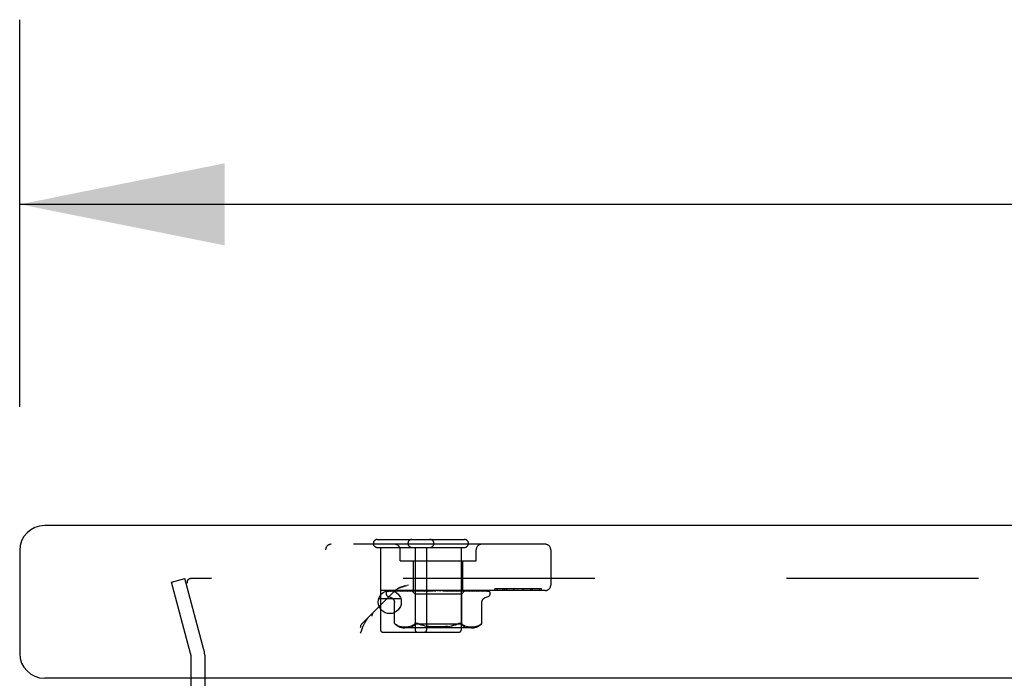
# Model space of a CAD drawing. Header units: inches. Extents: x 0 to 188, y 0 to 122.
# Tile 16 of 102: x 42.61 to 47.94, y 20.15 to 23.71. Entities that reach past the tile are written whole.
import ezdxf

# ---------------------------------------------------------------- set-up
doc = ezdxf.new("R2010")
doc.units = ezdxf.units.IN
doc.header["$LTSCALE"] = 10.363855
doc.header["$MEASUREMENT"] = 0
doc.linetypes.add('HIDDEN', pattern=[0.2, 0.1, -0.1])
doc.layers.get('0').update_dxf_attribs({"linetype": 'CONTINUOUS'})
for name, color, linetype in [('DEFAULT_2', 8, 'HIDDEN'), ('DIMENSIONS', 7, 'CONTINUOUS'), ('DOOR_ASSEMBLY', 7, 'CONTINUOUS')]:
    doc.layers.add(name, color=color, linetype=linetype)
doc.styles.get("Standard").update_dxf_attribs({"font": 'arial.ttf'})
doc.dimstyles.new('DIMSTYLE_1', dxfattribs={"dimtxt": 0.831325, "dimasz": 1.108434, "dimexe": 0.09, "dimexo": 0.07, "dimgap": 0.0375, "dimtad": 0, "dimtih": 1, "dimtoh": 1, "dimzin": 4, "dimdsep": 46, "dimtxsty": 'Standard', "dimblk": '_FILLED', "dimblk1": '_FILLED', "dimblk2": '_FILLED', "dimcen": 0.09, "dimazin": 1, "dimtfac": 1, "dimtdec": 3, "dimtofl": 0, "dimtmove": 0, "dimatfit": 3, "dimldrblk": '_FILLED', "dimfxl": 0, "dimtolj": 1, "dimtzin": 4, "dimarcsym": 0})

# ---------------------------------------------------------------- blocks, each defined once
blk = doc.blocks.new('_FILLED')
at = {"color": 0, "linetype": 'ByBlock'}
blk.add_solid([(0, 0), (-1, 0.2), (-1, -0.2)], dxfattribs=at)
blk = doc.blocks.new('*D13')
at = {"layer": 'DIMENSIONS', "color": 2, "linetype": 'Continuous'}
for p, q in [((42.6149, 21.6129), (42.6149, 23.7054)), ((77.7399, 21.6129), (77.7399, 23.7054)), ((42.6149, 22.7078), (56.4086, 22.7078)), ((77.7399, 22.7078), (63.9461, 22.7078))]:
    blk.add_line(p, q, dxfattribs=at)
at = {"layer": 'DIMENSIONS', "color": 2, "linetype": 'Continuous', "xscale": 1.1084337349, "yscale": 1.1084337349, "zscale": 1.1084337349, "rotation": 180}
blk.add_blockref('_FILLED', (42.6149, 22.7078), dxfattribs=at)
at = {"layer": 'DIMENSIONS', "color": 2, "linetype": 'Continuous', "xscale": 1.1084337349, "yscale": 1.1084337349, "zscale": 1.1084337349}
blk.add_blockref('_FILLED', (77.7399, 22.7078), dxfattribs=at)
at = {"layer": 'DIMENSIONS', "color": 2, "linetype": 'Continuous', "insert": (60.1774, 23.1234), "char_height": 0.83133, "width": 6.70623, "attachment_point": 2, "line_spacing_factor": 0.9}
blk.add_mtext('35.13 DOOR', dxfattribs=at)

msp = doc.modelspace()

# ---------------------------------------------------------------- linework, layer by layer
at = {"layer": 'DEFAULT_2', "color": 8, "linetype": 'HIDDEN'}
for p, q in [((43.4355, 20.6661), (43.508, 20.6855)), ((43.5385, 20.2818), (43.4355, 20.6661)), ((43.6109, 20.3012), (43.508, 20.6855)), ((76.8153, 20.6855), (43.5394, 20.6855)), ((43.5399, 20.2715), (43.5399, 19.943)), ((43.6149, 20.2715), (43.6149, 19.943))]:
    msp.add_line(p, q, dxfattribs=at)
for points in [[(43.5394, 20.6855), (43.5374, 20.6854), (43.5354, 20.6851), (43.5335, 20.6846), (43.5316, 20.684), (43.5298, 20.6831), (43.528, 20.6821), (43.5264, 20.6809), (43.525, 20.6796), (43.5237, 20.6781), (43.5225, 20.6765), (43.5215, 20.6748), (43.5207, 20.673), (43.5201, 20.6711), (43.5197, 20.6692), (43.5195, 20.6673), (43.5194, 20.6662)], [(43.5194, 20.6662), (43.5195, 20.6653), (43.5196, 20.6634), (43.52, 20.6615)]]:
    msp.add_lwpolyline(points, dxfattribs=at)
for radius in [0.04, 0.115]:
    msp.add_arc((43.4999, 20.2715), radius, 0, 15, dxfattribs=at)
at = {"layer": 'DOOR_ASSEMBLY', "color": 3, "linetype": 'Continuous'}
for p, q in [((77.6049, 20.972), (42.7499, 20.972)), ((42.6149, 20.837), (42.6149, 20.282)), ((77.6049, 20.147), (42.7499, 20.147))]:
    msp.add_line(p, q, dxfattribs=at)
at = {"layer": 'DOOR_ASSEMBLY', "color": 8, "linetype": 'HIDDEN'}
for p, q in [((45.4554, 20.871), (44.2984, 20.871)), ((44.5479, 20.897), (45.0189, 20.897)), ((44.2684, 18.8595), (44.2684, 20.841)), ((44.5479, 20.854), (45.0189, 20.854)), ((44.5659, 20.854), (44.5659, 20.407)), ((44.6719, 20.781), (44.6719, 20.841)), ((44.7529, 20.854), (44.7529, 20.407)), ((44.8139, 20.854), (44.8139, 20.407)), ((45.0009, 20.854), (45.0009, 20.407)), ((45.0819, 20.781), (45.0819, 20.841)), ((45.4854, 20.841), (45.4854, 20.651)), ((44.6719, 20.781), (45.0819, 20.781)), ((44.7439, 20.621), (44.7439, 20.781)), ((45.0099, 20.621), (45.0099, 20.781)), ((44.7163, 20.651), (44.7079, 20.6488)), ((44.4646, 20.4418), (44.6431, 20.6203)), ((44.5644, 20.621), (44.5644, 20.5415)), ((45.4554, 20.621), (44.5644, 20.621)), ((44.5956, 20.6045), (44.5956, 20.6054)), ((44.5998, 20.6162), (44.5999, 20.6163)), ((44.6044, 20.6184), (44.7335, 20.6202)), ((44.6075, 20.6184), (44.7349, 20.6202)), ((44.6112, 20.6184), (44.7374, 20.6202)), ((44.6203, 20.6184), (44.7414, 20.6202)), ((44.627, 20.6183), (44.6276, 20.6184)), ((44.6276, 20.6184), (44.7463, 20.6202)), ((44.6424, 20.6184), (44.7528, 20.6202)), ((44.6587, 20.6191), (44.6529, 20.6184)), ((44.6529, 20.6184), (44.653, 20.6184)), ((44.653, 20.6184), (44.7599, 20.6202)), ((44.6743, 20.621), (44.6688, 20.6204)), ((44.673, 20.6184), (44.7687, 20.6202)), ((44.6734, 20.6185), (44.673, 20.6184)), ((44.6866, 20.6184), (44.7777, 20.6202)), ((44.6866, 20.6184), (44.6866, 20.6184)), ((44.6936, 20.6192), (44.6867, 20.6184)), ((44.7015, 20.62), (44.6936, 20.6192)), ((44.7003, 20.6467), (44.7079, 20.6488)), ((44.7109, 20.6184), (44.7885, 20.6202)), ((44.727, 20.6184), (44.7992, 20.6202)), ((44.7272, 20.6184), (44.727, 20.6184)), ((44.7438, 20.62), (44.7272, 20.6184)), ((44.7326, 20.621), (44.7516, 20.602)), ((44.7335, 20.6202), (44.7335, 20.6203)), ((44.7349, 20.6202), (44.7348, 20.6203)), ((44.7374, 20.6202), (44.7375, 20.6203)), ((44.7378, 20.621), (44.7412, 20.6203)), ((44.7414, 20.6202), (44.7412, 20.6203)), ((44.7548, 20.621), (44.7438, 20.62)), ((44.7463, 20.6202), (44.7464, 20.6203)), ((44.7497, 20.621), (44.7464, 20.6203)), ((44.7476, 20.621), (44.7525, 20.6203)), ((44.7516, 20.602), (44.7516, 20.439)), ((45.0021, 20.602), (44.7516, 20.602)), ((44.7528, 20.6202), (44.7525, 20.6203)), ((44.7549, 20.6184), (44.8115, 20.6202)), ((44.7599, 20.6202), (44.7601, 20.6203)), ((44.7649, 20.621), (44.7601, 20.6203)), ((44.7621, 20.621), (44.7682, 20.6203)), ((44.7687, 20.6202), (44.7682, 20.6203)), ((44.7728, 20.6184), (44.8235, 20.6202)), ((44.7731, 20.6184), (44.7728, 20.6184)), ((44.8024, 20.621), (44.7731, 20.6184)), ((44.7777, 20.6202), (44.778, 20.6203)), ((44.7841, 20.621), (44.778, 20.6203)), ((44.7807, 20.621), (44.7879, 20.6203)), ((44.7885, 20.6202), (44.7879, 20.6203)), ((44.7992, 20.6202), (44.7995, 20.6203)), ((44.8067, 20.621), (44.7995, 20.6203)), ((44.8028, 20.621), (44.8109, 20.6203)), ((44.8034, 20.6184), (44.837, 20.6202)), ((44.8115, 20.6202), (44.8109, 20.6203)), ((44.8226, 20.6184), (44.8498, 20.6202)), ((44.8226, 20.6184), (44.8227, 20.6184)), ((44.8227, 20.6184), (44.8527, 20.621)), ((44.8235, 20.6202), (44.8238, 20.6203)), ((44.8318, 20.621), (44.8238, 20.6203)), ((44.8275, 20.621), (44.8362, 20.6203)), ((44.837, 20.6202), (44.8362, 20.6203)), ((44.8498, 20.6202), (44.85, 20.6203)), ((44.8586, 20.621), (44.85, 20.6203)), ((44.8541, 20.621), (44.8629, 20.6203)), ((44.886, 20.621), (44.8771, 20.6203)), ((44.8814, 20.621), (44.8902, 20.6203)), ((44.9033, 20.6203), (44.9134, 20.6194)), ((44.9131, 20.621), (44.9043, 20.6203)), ((44.9086, 20.621), (44.917, 20.6203)), ((44.9134, 20.6194), (44.9248, 20.6184)), ((44.9173, 20.6202), (44.917, 20.6203)), ((44.9173, 20.6202), (44.9564, 20.6184)), ((44.9561, 20.6184), (44.9264, 20.621)), ((44.9297, 20.6202), (44.9304, 20.6203)), ((44.9297, 20.6202), (44.975, 20.6184)), ((44.9389, 20.621), (44.9304, 20.6203)), ((44.9347, 20.621), (44.9424, 20.6203)), ((44.9427, 20.6202), (44.9424, 20.6203)), ((44.9427, 20.6202), (45.0044, 20.6184)), ((44.9541, 20.6202), (44.9547, 20.6203)), ((44.9541, 20.6202), (45.0214, 20.6184)), ((44.9624, 20.621), (44.9547, 20.6203)), ((44.9564, 20.6184), (44.9562, 20.6184)), ((44.9587, 20.621), (44.9653, 20.6203)), ((44.9657, 20.6202), (44.9653, 20.6203)), ((44.9657, 20.6202), (45.0477, 20.6184)), ((44.9914, 20.6196), (44.9756, 20.621)), ((44.9756, 20.6202), (44.9761, 20.6203)), ((44.9756, 20.6202), (45.0626, 20.6184)), ((44.9828, 20.621), (44.9761, 20.6203)), ((44.9797, 20.621), (44.9851, 20.6203)), ((44.9854, 20.6202), (44.9851, 20.6203)), ((44.9854, 20.6202), (45.0849, 20.6184)), ((45.0041, 20.6184), (44.9914, 20.6196)), ((44.9935, 20.6202), (44.9939, 20.6203)), ((44.9935, 20.6202), (45.097, 20.6184)), ((44.9994, 20.621), (44.9939, 20.6203)), ((44.997, 20.621), (45.001, 20.6203)), ((45.0011, 20.6202), (45.001, 20.6203)), ((45.0012, 20.6202), (45.0011, 20.6202)), ((45.0012, 20.6202), (45.1145, 20.6184)), ((45.0209, 20.6208), (45.0021, 20.602)), ((45.0021, 20.602), (45.0021, 20.439)), ((45.0044, 20.6184), (45.0041, 20.6184)), ((45.0072, 20.6202), (45.0075, 20.6203)), ((45.0072, 20.6202), (45.1235, 20.6184)), ((45.0116, 20.621), (45.0075, 20.6203)), ((45.0099, 20.621), (45.0124, 20.6203)), ((45.0125, 20.6202), (45.0124, 20.6203)), ((45.0125, 20.6202), (45.1355, 20.6184)), ((45.0162, 20.6202), (45.0164, 20.6203)), ((45.0162, 20.6202), (45.141, 20.6184)), ((45.0189, 20.6202), (45.0188, 20.6203)), ((45.0189, 20.6202), (45.1471, 20.6184)), ((45.0201, 20.6202), (45.0202, 20.6203)), ((45.0201, 20.6202), (45.149, 20.6184)), ((45.0211, 20.621), (45.0209, 20.6208)), ((45.0317, 20.62), (45.0212, 20.621)), ((45.0477, 20.6184), (45.0476, 20.6184)), ((45.0675, 20.6204), (45.0616, 20.621)), ((45.0748, 20.6196), (45.0675, 20.6204)), ((45.0849, 20.6184), (45.0849, 20.6184)), ((45.097, 20.6184), (45.0971, 20.6184)), ((45.1144, 20.6184), (45.1148, 20.6183)), ((45.1235, 20.6184), (45.1241, 20.6183)), ((45.1492, 20.6179), (45.1493, 20.6179)), ((45.1581, 20.6045), (45.1581, 20.6054)), ((45.1837, 20.631), (45.1837, 20.621)), ((45.4355, 20.631), (45.1837, 20.631)), ((45.1838, 20.621), (45.1838, 20.631)), ((45.1983, 20.621), (45.1983, 20.631)), ((45.2259, 20.621), (45.2259, 20.631)), ((45.234, 20.631), (45.234, 20.621)), ((45.2344, 20.631), (45.2344, 20.621)), ((45.2481, 20.621), (45.2481, 20.631)), ((45.2857, 20.621), (45.2857, 20.631)), ((45.2857, 20.621), (45.2857, 20.631)), ((45.3355, 20.621), (45.3355, 20.631)), ((45.3359, 20.621), (45.3359, 20.631)), ((45.3784, 20.621), (45.3784, 20.631)), ((45.3845, 20.621), (45.3845, 20.631)), ((45.3859, 20.621), (45.3859, 20.631)), ((45.4246, 20.621), (45.4246, 20.631)), ((45.4347, 20.621), (45.4347, 20.631)), ((45.4355, 20.621), (45.4355, 20.631)), ((44.6216, 20.5834), (44.6066, 20.5889)), ((44.6408, 20.4434), (44.6408, 20.5559)), ((45.1129, 20.4434), (45.1129, 20.5559)), ((45.1321, 20.5834), (45.1471, 20.5889)), ((44.5184, 18.7897), (44.5184, 20.4831)), ((44.6408, 20.4434), (44.6414, 20.4428)), ((44.6418, 20.4424), (44.6412, 20.443)), ((44.7516, 20.439), (44.7316, 20.419)), ((44.7382, 20.4333), (44.7433, 20.4363)), ((44.7433, 20.4363), (44.7482, 20.4399)), ((45.0021, 20.439), (44.7516, 20.439)), ((44.9973, 20.4432), (44.9996, 20.4428)), ((45.0021, 20.439), (45.0221, 20.419)), ((45.0104, 20.4363), (45.0056, 20.4399)), ((45.0104, 20.4363), (45.0156, 20.4333)), ((45.109, 20.4399), (45.104, 20.4363)), ((45.1102, 20.441), (45.109, 20.4399)), ((45.112, 20.4425), (45.1112, 20.4418)), ((45.1129, 20.4434), (45.1128, 20.4433)), ((44.4559, 18.8595), (44.4559, 20.4206)), ((44.4582, 20.3966), (44.4559, 20.3906)), ((44.5759, 20.397), (44.9909, 20.397)), ((44.6548, 20.4332), (44.6602, 20.4307)), ((44.6601, 20.4307), (44.6656, 20.4288)), ((44.6655, 20.4288), (44.671, 20.4273)), ((44.671, 20.4273), (44.6764, 20.4262)), ((44.6763, 20.4262), (44.6817, 20.4254)), ((44.6816, 20.4254), (44.6868, 20.4249)), ((44.6867, 20.4249), (44.6918, 20.4246)), ((44.6917, 20.4246), (44.6966, 20.4245)), ((44.6965, 20.4245), (44.7014, 20.4246)), ((45.0564, 20.419), (44.6973, 20.419)), ((44.7013, 20.4246), (44.7062, 20.4249)), ((44.7062, 20.4249), (44.7112, 20.4254)), ((44.7112, 20.4254), (44.7164, 20.4261)), ((44.7163, 20.4261), (44.7218, 20.4272)), ((44.7217, 20.4272), (44.7273, 20.4288)), ((44.7272, 20.4287), (44.7328, 20.4308)), ((44.7328, 20.4307), (44.7382, 20.4333)), ((44.8257, 20.4273), (44.8139, 20.429)), ((45.0155, 20.4333), (45.021, 20.4307)), ((45.0209, 20.4308), (45.0265, 20.4287)), ((45.0264, 20.4288), (45.032, 20.4272)), ((45.032, 20.4272), (45.0374, 20.4261)), ((45.0374, 20.4261), (45.0425, 20.4254)), ((45.0425, 20.4254), (45.0475, 20.4249)), ((45.0475, 20.4249), (45.0524, 20.4246)), ((45.0523, 20.4246), (45.0572, 20.4245)), ((45.0571, 20.4245), (45.062, 20.4246)), ((45.0619, 20.4246), (45.067, 20.4249)), ((45.0669, 20.4249), (45.0721, 20.4254)), ((45.072, 20.4254), (45.0774, 20.4262)), ((45.0773, 20.4262), (45.0828, 20.4273)), ((45.0882, 20.4288), (45.0828, 20.4273)), ((45.0936, 20.4307), (45.0989, 20.4332))]:
    msp.add_line(p, q, dxfattribs=at)
at = {"layer": 'DOOR_ASSEMBLY', "color": 7, "linetype": 'Continuous'}
msp.add_line((44.6747, 20.577), (44.5551, 20.577), dxfattribs=at)
at = {"layer": 'DOOR_ASSEMBLY', "color": 8, "linetype": 'HIDDEN'}
for points in [[(44.6066, 20.621), (44.6053, 20.6205), (44.6041, 20.6199), (44.6031, 20.6193), (44.6022, 20.6186), (44.6015, 20.618), (44.6009, 20.6175), (44.6004, 20.617), (44.6001, 20.6166), (44.5999, 20.6164), (44.5998, 20.6162), (44.5998, 20.6162)], [(44.6008, 20.6172), (44.6009, 20.6172), (44.6013, 20.6174), (44.6016, 20.6176), (44.602, 20.6179), (44.6025, 20.618), (44.6031, 20.6182), (44.6036, 20.6183), (44.6042, 20.6184), (44.6045, 20.6184)], [(44.61, 20.621), (44.6084, 20.6206), (44.6069, 20.6201), (44.6055, 20.6196), (44.6042, 20.6191), (44.6029, 20.6185), (44.6017, 20.6177), (44.6009, 20.6172)], [(44.6058, 20.6183), (44.6052, 20.6179), (44.6051, 20.6178), (44.605, 20.6178), (44.6051, 20.6178), (44.6053, 20.6179), (44.6056, 20.618), (44.606, 20.6182), (44.6066, 20.6183), (44.6071, 20.6184), (44.6075, 20.6184)], [(44.6111, 20.621), (44.6107, 20.6209), (44.61, 20.6206), (44.6094, 20.6203), (44.6088, 20.62), (44.6082, 20.6197), (44.6076, 20.6194), (44.6071, 20.6191), (44.6066, 20.6188), (44.6062, 20.6185), (44.6058, 20.6183)], [(44.6226, 20.621), (44.6209, 20.6207), (44.6188, 20.6203), (44.6168, 20.6199), (44.6148, 20.6195), (44.6129, 20.619), (44.6111, 20.6185), (44.6099, 20.6182)], [(44.6099, 20.6182), (44.6101, 20.6182), (44.6106, 20.6183), (44.6112, 20.6184)], [(44.6208, 20.619), (44.6199, 20.6185), (44.6195, 20.6184), (44.6193, 20.6183), (44.6192, 20.6182)], [(44.6192, 20.6182), (44.6192, 20.6182), (44.6192, 20.6182), (44.6193, 20.6182), (44.6196, 20.6183), (44.62, 20.6184), (44.6203, 20.6184)], [(44.6252, 20.621), (44.6246, 20.6208), (44.6238, 20.6205), (44.6232, 20.6202), (44.6225, 20.6199), (44.6219, 20.6196), (44.6213, 20.6193), (44.6208, 20.619)], [(44.6443, 20.621), (44.6424, 20.6208), (44.6396, 20.6204), (44.6369, 20.62), (44.6342, 20.6195), (44.6315, 20.6191), (44.6289, 20.6187), (44.6271, 20.6183)], [(44.6423, 20.6184), (44.6422, 20.6184), (44.6421, 20.6184), (44.6421, 20.6183), (44.6422, 20.6184), (44.6424, 20.6184)], [(44.6483, 20.621), (44.648, 20.6209), (44.6471, 20.6206), (44.6463, 20.6202), (44.6455, 20.6199), (44.6447, 20.6195), (44.6441, 20.6192), (44.6435, 20.6189), (44.6429, 20.6187), (44.6425, 20.6185), (44.6423, 20.6184)], [(44.6431, 20.6203), (44.6438, 20.6209), (44.6444, 20.6216), (44.6451, 20.6222), (44.6458, 20.6228), (44.6465, 20.6234), (44.6473, 20.624), (44.648, 20.6246), (44.6488, 20.6252), (44.6495, 20.6258), (44.6503, 20.6263), (44.6511, 20.6269), (44.652, 20.6275), (44.6528, 20.628), (44.6537, 20.6286), (44.6546, 20.6291)], [(44.6495, 20.6258), (44.6488, 20.6252), (44.648, 20.6246), (44.6473, 20.624)], [(44.7003, 20.6467), (44.6968, 20.6457), (44.6935, 20.6447), (44.6904, 20.6438), (44.6874, 20.6429), (44.6847, 20.642), (44.6821, 20.6412), (44.6798, 20.6404), (44.6775, 20.6396), (44.6755, 20.6389), (44.6735, 20.6381), (44.6718, 20.6375), (44.6701, 20.6368), (44.6685, 20.6361), (44.667, 20.6355), (44.6656, 20.6349), (44.6643, 20.6343), (44.663, 20.6337), (44.6618, 20.6331), (44.6607, 20.6325), (44.6596, 20.632), (44.6585, 20.6314), (44.6575, 20.6308), (44.6565, 20.6303), (44.6555, 20.6297), (44.6546, 20.6291)], [(44.6585, 20.6314), (44.6596, 20.632), (44.6607, 20.6325), (44.6618, 20.6331), (44.663, 20.6337)], [(44.6688, 20.6204), (44.6654, 20.62), (44.6587, 20.6191)], [(44.6643, 20.6343), (44.6656, 20.6349), (44.667, 20.6355), (44.6685, 20.6361), (44.6701, 20.6368), (44.6718, 20.6375), (44.6736, 20.6381), (44.6755, 20.6389), (44.6775, 20.6396), (44.6798, 20.6404), (44.6822, 20.6412), (44.6847, 20.642), (44.6874, 20.6429), (44.6904, 20.6438), (44.6935, 20.6447), (44.6968, 20.6457), (44.7003, 20.6467)], [(44.6758, 20.6194), (44.6751, 20.6191), (44.6745, 20.6189), (44.6739, 20.6187), (44.6735, 20.6185), (44.6734, 20.6185)], [(44.6795, 20.621), (44.6789, 20.6208), (44.6781, 20.6205), (44.6773, 20.6201), (44.6758, 20.6194)], [(44.7115, 20.621), (44.7092, 20.6208), (44.7015, 20.62)], [(44.7159, 20.6202), (44.7144, 20.6195), (44.7138, 20.6192), (44.7131, 20.619), (44.7125, 20.6187), (44.712, 20.6186), (44.7115, 20.6184), (44.7112, 20.6184), (44.7109, 20.6184)], [(44.7178, 20.621), (44.7174, 20.6208), (44.7166, 20.6205), (44.7159, 20.6202)], [(44.7326, 20.621), (44.7329, 20.6207), (44.7332, 20.6205), (44.7333, 20.6204), (44.7335, 20.6203), (44.7335, 20.6202), (44.7335, 20.6202)], [(44.7331, 20.621), (44.7334, 20.6208), (44.7339, 20.6206), (44.7343, 20.6204), (44.7348, 20.6203)], [(44.7335, 20.621), (44.7335, 20.6208), (44.7335, 20.6206), (44.7335, 20.6204), (44.7335, 20.6203)], [(44.7346, 20.621), (44.7348, 20.6207), (44.7349, 20.6205), (44.7349, 20.6204), (44.735, 20.6203), (44.7349, 20.6202), (44.7349, 20.6202)], [(44.7359, 20.621), (44.7363, 20.6207), (44.7366, 20.6205), (44.7369, 20.6204), (44.7372, 20.6203), (44.7374, 20.6202), (44.7374, 20.6202)], [(44.7391, 20.621), (44.7387, 20.6208), (44.7382, 20.6206), (44.7378, 20.6204), (44.7375, 20.6203)], [(44.7417, 20.621), (44.7417, 20.6207), (44.7417, 20.6205), (44.7417, 20.6204), (44.7416, 20.6203), (44.7414, 20.6202)], [(44.7443, 20.621), (44.7448, 20.6207), (44.7452, 20.6205), (44.7456, 20.6204), (44.7459, 20.6203), (44.7462, 20.6202), (44.7463, 20.6202)], [(44.7536, 20.621), (44.7536, 20.6207), (44.7535, 20.6205), (44.7533, 20.6204), (44.7531, 20.6203), (44.7528, 20.6202)], [(44.7618, 20.621), (44.761, 20.6207), (44.7603, 20.6203), (44.7596, 20.62), (44.7588, 20.6196), (44.7581, 20.6193), (44.7574, 20.619), (44.7567, 20.6187), (44.7561, 20.6186), (44.7555, 20.6184), (44.755, 20.6184), (44.7549, 20.6184)], [(44.7574, 20.621), (44.758, 20.6207), (44.7585, 20.6205), (44.759, 20.6204), (44.7594, 20.6203), (44.7598, 20.6202), (44.7599, 20.6202)], [(44.7701, 20.621), (44.7699, 20.6207), (44.7697, 20.6205), (44.7694, 20.6204), (44.769, 20.6203), (44.7687, 20.6202)], [(44.7749, 20.621), (44.7755, 20.6207), (44.7761, 20.6205), (44.7766, 20.6204), (44.7771, 20.6203), (44.7776, 20.6202), (44.7777, 20.6202)], [(44.7903, 20.621), (44.7901, 20.6207), (44.7897, 20.6205), (44.7893, 20.6204), (44.7889, 20.6203), (44.7885, 20.6202)], [(44.7961, 20.621), (44.7967, 20.6207), (44.7973, 20.6205), (44.7979, 20.6204), (44.7985, 20.6203), (44.799, 20.6202), (44.7992, 20.6202)], [(44.8078, 20.6199), (44.8072, 20.6196), (44.8066, 20.6193), (44.806, 20.619), (44.8053, 20.6188), (44.8046, 20.6186), (44.8039, 20.6184), (44.8034, 20.6184)], [(44.8098, 20.621), (44.8095, 20.6209), (44.8089, 20.6206), (44.8078, 20.6199)], [(44.8137, 20.621), (44.8134, 20.6207), (44.8129, 20.6205), (44.8125, 20.6204), (44.812, 20.6203), (44.8115, 20.6202)], [(44.8196, 20.6203), (44.8194, 20.6202), (44.8193, 20.6202), (44.8192, 20.62), (44.8192, 20.6199), (44.8192, 20.6197), (44.8193, 20.6195), (44.8195, 20.6193), (44.8198, 20.619), (44.8201, 20.6188), (44.8205, 20.6186), (44.821, 20.6185), (44.8216, 20.6184), (44.8221, 20.6184), (44.8226, 20.6184)], [(44.8202, 20.621), (44.8208, 20.6207), (44.8214, 20.6205), (44.822, 20.6204), (44.8226, 20.6203), (44.8232, 20.6202), (44.8235, 20.6202)], [(44.8394, 20.621), (44.839, 20.6207), (44.8385, 20.6205), (44.8379, 20.6204), (44.8374, 20.6203), (44.837, 20.6202)], [(44.8463, 20.621), (44.8469, 20.6207), (44.8475, 20.6205), (44.8481, 20.6204), (44.8488, 20.6203), (44.8494, 20.6202), (44.8498, 20.6202)], [(44.8588, 20.6202), (44.8586, 20.6201), (44.8584, 20.6199), (44.8581, 20.6197), (44.8577, 20.6195), (44.8573, 20.6193), (44.8569, 20.619), (44.8564, 20.6188), (44.8558, 20.6186), (44.8553, 20.6185)], [(44.8554, 20.6185), (44.8569, 20.6188), (44.8585, 20.6192), (44.8601, 20.6195), (44.8617, 20.6198), (44.8632, 20.6201), (44.8646, 20.6203)], [(44.8599, 20.621), (44.8597, 20.6209), (44.8594, 20.6207), (44.8592, 20.6206), (44.8588, 20.6202)], [(44.8646, 20.6203), (44.8642, 20.6203), (44.8636, 20.6202), (44.8629, 20.6203)], [(44.8665, 20.621), (44.8659, 20.6207), (44.8654, 20.6205), (44.8648, 20.6204), (44.8646, 20.6203)], [(44.8735, 20.621), (44.8741, 20.6207), (44.8747, 20.6205), (44.8753, 20.6204), (44.8759, 20.6203), (44.8765, 20.6202), (44.8771, 20.6203)], [(44.8939, 20.621), (44.8933, 20.6207), (44.8927, 20.6205), (44.8921, 20.6204), (44.8915, 20.6203), (44.8908, 20.6202), (44.8902, 20.6203)], [(44.9009, 20.621), (44.9014, 20.6207), (44.9019, 20.6205), (44.9025, 20.6204), (44.9031, 20.6203), (44.9033, 20.6203)], [(44.9033, 20.6203), (44.9037, 20.6202), (44.9043, 20.6203)], [(44.9207, 20.621), (44.9201, 20.6207), (44.9195, 20.6205), (44.9188, 20.6204), (44.9182, 20.6203), (44.9176, 20.6202), (44.9173, 20.6202)], [(44.9197, 20.6206), (44.9193, 20.6209), (44.919, 20.621)], [(44.9249, 20.6184), (44.9242, 20.6185), (44.9235, 20.6187), (44.9228, 20.6189), (44.9222, 20.6192), (44.9216, 20.6194), (44.9211, 20.6197), (44.9206, 20.62), (44.9197, 20.6206)], [(44.9274, 20.621), (44.9278, 20.6207), (44.9282, 20.6205), (44.9288, 20.6204), (44.9293, 20.6203), (44.9297, 20.6202)], [(44.9459, 20.621), (44.9453, 20.6207), (44.9447, 20.6205), (44.9441, 20.6204), (44.9435, 20.6203), (44.9429, 20.6202), (44.9427, 20.6202)], [(44.952, 20.621), (44.9523, 20.6207), (44.9527, 20.6205), (44.9532, 20.6204), (44.9536, 20.6203), (44.9541, 20.6202)], [(44.9686, 20.621), (44.968, 20.6207), (44.9674, 20.6205), (44.9669, 20.6204), (44.9663, 20.6203), (44.9658, 20.6202), (44.9657, 20.6202)], [(44.975, 20.6184), (44.9749, 20.6184), (44.9744, 20.6184), (44.9737, 20.6186), (44.973, 20.6188), (44.9723, 20.6191), (44.9716, 20.6194), (44.9709, 20.6197), (44.9703, 20.62), (44.9697, 20.6204), (44.969, 20.6207), (44.9684, 20.621), (44.9683, 20.621)], [(44.974, 20.621), (44.9742, 20.6207), (44.9745, 20.6205), (44.9748, 20.6204), (44.9752, 20.6203), (44.9756, 20.6202)], [(44.988, 20.621), (44.9875, 20.6207), (44.9869, 20.6205), (44.9864, 20.6204), (44.9859, 20.6203), (44.9855, 20.6202), (44.9854, 20.6202)], [(44.9924, 20.621), (44.9925, 20.6207), (44.9927, 20.6205), (44.9929, 20.6204), (44.9932, 20.6203), (44.9935, 20.6202)], [(45.0034, 20.621), (45.0029, 20.6208), (45.0025, 20.6206), (45.0021, 20.6204), (45.0017, 20.6203), (45.0014, 20.6202), (45.0012, 20.6202)], [(45.0067, 20.621), (45.0066, 20.6207), (45.0067, 20.6205), (45.0068, 20.6204), (45.007, 20.6203), (45.0072, 20.6202)], [(45.0142, 20.621), (45.0138, 20.6207), (45.0134, 20.6205), (45.0131, 20.6204), (45.0128, 20.6203), (45.0125, 20.6202), (45.0125, 20.6202)], [(45.0214, 20.6184), (45.0211, 20.6184), (45.0206, 20.6185), (45.02, 20.6186), (45.0193, 20.6189), (45.0186, 20.6192), (45.0179, 20.6195), (45.0171, 20.6199), (45.0163, 20.6202), (45.0155, 20.6206), (45.0147, 20.621), (45.0145, 20.621)], [(45.0162, 20.621), (45.0161, 20.6207), (45.016, 20.6205), (45.016, 20.6204), (45.0161, 20.6203), (45.0162, 20.6202)], [(45.0189, 20.621), (45.0183, 20.6208), (45.0177, 20.6206), (45.017, 20.6204), (45.0164, 20.6203)], [(45.018, 20.621), (45.0183, 20.6208), (45.0185, 20.6206), (45.0187, 20.6204), (45.0188, 20.6203)], [(45.0201, 20.621), (45.0197, 20.6207), (45.0194, 20.6205), (45.0192, 20.6204), (45.019, 20.6203), (45.0189, 20.6202), (45.0189, 20.6202)], [(45.0207, 20.621), (45.0205, 20.6207), (45.0203, 20.6205), (45.0202, 20.6204), (45.0201, 20.6203), (45.0201, 20.6202), (45.0201, 20.6202)], [(45.0209, 20.6208), (45.0207, 20.6206), (45.0205, 20.6204), (45.0202, 20.6203)], [(45.0475, 20.6184), (45.0445, 20.6187), (45.0317, 20.62)], [(45.0579, 20.6202), (45.0571, 20.6205), (45.0563, 20.6208), (45.0558, 20.621)], [(45.0626, 20.6184), (45.0625, 20.6184), (45.0622, 20.6184), (45.0618, 20.6185), (45.0613, 20.6187), (45.0607, 20.6189), (45.0601, 20.6192), (45.0594, 20.6195), (45.0579, 20.6202)], [(45.0849, 20.6184), (45.0822, 20.6187), (45.0748, 20.6196)], [(45.0935, 20.6199), (45.0927, 20.6202), (45.0919, 20.6206), (45.091, 20.6209), (45.0908, 20.621)], [(45.0971, 20.6184), (45.0971, 20.6184), (45.0971, 20.6184), (45.097, 20.6184), (45.0968, 20.6185), (45.0965, 20.6186), (45.096, 20.6188), (45.0955, 20.619), (45.0949, 20.6193), (45.0935, 20.6199)], [(45.1148, 20.6183), (45.1127, 20.6187), (45.1097, 20.6191), (45.1066, 20.6196), (45.1036, 20.62), (45.1005, 20.6204), (45.0974, 20.6208), (45.0954, 20.621)], [(45.1232, 20.6187), (45.1221, 20.6193), (45.1214, 20.6196), (45.1208, 20.6199), (45.12, 20.6202), (45.1193, 20.6206), (45.1185, 20.6209), (45.1181, 20.621)], [(45.1364, 20.6183), (45.1348, 20.6186), (45.1326, 20.6191), (45.1303, 20.6195), (45.128, 20.6199), (45.1256, 20.6204), (45.1231, 20.6208), (45.1214, 20.621)], [(45.1241, 20.6183), (45.1242, 20.6183), (45.1241, 20.6183), (45.1239, 20.6184), (45.1236, 20.6185), (45.1232, 20.6187)], [(45.1354, 20.6184), (45.136, 20.6183), (45.1364, 20.6183)], [(45.1415, 20.6187), (45.1411, 20.619), (45.1406, 20.6192), (45.1401, 20.6195), (45.1396, 20.6198), (45.1391, 20.6201), (45.1385, 20.6203), (45.1379, 20.6206), (45.1373, 20.6208), (45.1367, 20.621)], [(45.1492, 20.6179), (45.1483, 20.6183), (45.1469, 20.6188), (45.1454, 20.6193), (45.1439, 20.6197), (45.1423, 20.6202), (45.1406, 20.6206), (45.1388, 20.621), (45.1385, 20.621)], [(45.141, 20.6184), (45.1414, 20.6184), (45.1419, 20.6183), (45.1423, 20.6182), (45.1426, 20.6181), (45.1427, 20.618), (45.1427, 20.618)], [(45.1427, 20.618), (45.1427, 20.618), (45.1426, 20.6181), (45.1425, 20.6182), (45.1422, 20.6183), (45.1415, 20.6187)], [(45.152, 20.6176), (45.1518, 20.6178), (45.1514, 20.618), (45.1511, 20.6183), (45.1507, 20.6186), (45.1502, 20.6189), (45.1498, 20.6192), (45.1493, 20.6195), (45.1487, 20.6198), (45.1481, 20.6201), (45.1475, 20.6204), (45.1468, 20.6207), (45.1462, 20.621), (45.1461, 20.621)], [(45.1518, 20.6184), (45.1506, 20.6193), (45.1494, 20.6199), (45.1482, 20.6204), (45.1468, 20.6209), (45.1465, 20.621)], [(45.1471, 20.6184), (45.1477, 20.6183), (45.1483, 20.6182), (45.1489, 20.6181), (45.1492, 20.6179)], [(45.149, 20.6184), (45.1492, 20.6184), (45.1497, 20.6183), (45.1502, 20.6182), (45.1506, 20.6181), (45.151, 20.618), (45.1514, 20.6179), (45.1517, 20.6177), (45.152, 20.6175), (45.1522, 20.6174), (45.1523, 20.6173)], [(45.1523, 20.6173), (45.1524, 20.6173), (45.1524, 20.6172), (45.1524, 20.6173), (45.152, 20.6176)], [(44.6216, 20.5834), (44.6234, 20.5827), (44.6251, 20.5819), (44.6267, 20.5809), (44.6283, 20.5799), (44.6299, 20.5787), (44.6314, 20.5774), (44.6329, 20.576), (44.6343, 20.5744), (44.6355, 20.5727), (44.6367, 20.5708), (44.6378, 20.5689), (44.6387, 20.5668), (44.6395, 20.5645), (44.6401, 20.5622), (44.6406, 20.5597), (44.6408, 20.5572), (44.6408, 20.556)], [(45.1129, 20.556), (45.1129, 20.5572), (45.1132, 20.5597), (45.1136, 20.5622), (45.1142, 20.5645), (45.115, 20.5668), (45.1159, 20.5689), (45.117, 20.5708), (45.1182, 20.5727), (45.1195, 20.5744), (45.1208, 20.576), (45.1223, 20.5774), (45.1238, 20.5787), (45.1254, 20.5799), (45.127, 20.5809), (45.1287, 20.5819), (45.1303, 20.5827), (45.1321, 20.5834)], [(44.5028, 20.48), (44.5019, 20.479), (44.5009, 20.478), (44.5, 20.477), (44.499, 20.4759), (44.498, 20.4748), (44.497, 20.4736), (44.496, 20.4723), (44.495, 20.471), (44.494, 20.4697), (44.4929, 20.4682), (44.4918, 20.4667), (44.4907, 20.4652), (44.4896, 20.4635), (44.4885, 20.4618), (44.4874, 20.46), (44.4862, 20.458), (44.485, 20.456), (44.4837, 20.4539), (44.4825, 20.4516), (44.4811, 20.4491), (44.4798, 20.4465), (44.4783, 20.4437), (44.4769, 20.4408), (44.4753, 20.4376), (44.4737, 20.4341), (44.4721, 20.4304), (44.4703, 20.4264), (44.4685, 20.4222), (44.4666, 20.4177), (44.4646, 20.4128), (44.4626, 20.4077), (44.4582, 20.3966)], [(44.641, 20.4432), (44.6408, 20.4433), (44.6408, 20.4434)], [(44.6418, 20.4424), (44.6424, 20.4419), (44.6431, 20.4413), (44.6447, 20.4399)], [(44.6434, 20.4411), (44.6428, 20.4416), (44.6423, 20.442)], [(44.6548, 20.4332), (44.6497, 20.4363), (44.6447, 20.4399)], [(44.7482, 20.4399), (44.75, 20.4412), (44.752, 20.4422), (44.7541, 20.4428)], [(44.7734, 20.4399), (44.7701, 20.4412), (44.767, 20.4422), (44.7641, 20.4428), (44.7614, 20.4432), (44.7588, 20.4434), (44.7564, 20.4432), (44.7541, 20.4428)], [(44.7734, 20.4399), (44.7823, 20.4366), (44.7921, 20.4336)], [(44.8026, 20.4311), (44.792, 20.4336), (44.7823, 20.4366)], [(44.8637, 20.4247), (44.8769, 20.4245), (44.89, 20.4247), (44.903, 20.4252), (44.9157, 20.4261), (44.928, 20.4273), (44.9399, 20.429), (44.9511, 20.4311), (44.9617, 20.4336), (44.9714, 20.4366), (44.9803, 20.4399)], [(44.9803, 20.4399), (44.9714, 20.4366), (44.9616, 20.4336), (44.9511, 20.4311)], [(44.9803, 20.4399), (44.9836, 20.4412), (44.9867, 20.4422)], [(44.9973, 20.4432), (44.9949, 20.4434), (44.9923, 20.4432), (44.9896, 20.4428), (44.9867, 20.4422)], [(45.0056, 20.4399), (45.0037, 20.4412), (45.0017, 20.4422), (44.9996, 20.4428)], [(45.0989, 20.4332), (45.104, 20.4363), (45.109, 20.4399)], [(45.109, 20.4399), (45.1102, 20.441), (45.1112, 20.4418), (45.112, 20.4425), (45.1125, 20.443), (45.1128, 20.4433)], [(44.8026, 20.4311), (44.8139, 20.429), (44.8257, 20.4273), (44.838, 20.4261), (44.8507, 20.4252)], [(44.928, 20.4273), (44.9157, 20.4261), (44.903, 20.4252), (44.89, 20.4247), (44.8769, 20.4245), (44.8637, 20.4247), (44.8507, 20.4252), (44.838, 20.4261)], [(45.0827, 20.4273), (45.0881, 20.4288), (45.0936, 20.4307)]]:
    msp.add_lwpolyline(points, dxfattribs=at)
at = {"layer": 'DOOR_ASSEMBLY', "color": 3, "linetype": 'Continuous'}
msp.add_circle((44.6149, 20.559), 0.0625, dxfattribs=at)
for centre, start, end in [((42.7499, 20.837), 90, 180), ((42.7499, 20.282), 180, 270)]:
    msp.add_arc(centre, 0.135, start, end, dxfattribs=at)
at = {"layer": 'DOOR_ASSEMBLY', "color": 8, "linetype": 'HIDDEN'}
for centre, radius, start, end in [((44.2984, 20.841), 0.03, 90, 180), ((44.5479, 20.8755), 0.0215, 90, 270), ((44.6419, 20.841), 0.03, 0, 90), ((44.7349, 20.8755), 0.0215, 90, 270), ((44.8319, 20.8755), 0.0215, 270, 90), ((45.0189, 20.8755), 0.0215, 270, 90), ((45.1119, 20.841), 0.03, 90, 180), ((45.4554, 20.841), 0.03, 0, 90), ((45.4554, 20.651), 0.03, 270, 360), ((44.6123, 20.6054), 0.0167, 109.9484, 180), ((44.6123, 20.6045), 0.0167, 180, 250), ((44.6563, 20.591), 0.03, 90, 135), ((45.1414, 20.6045), 0.0167, 290, 360), ((45.1414, 20.6054), 0.0167, 0, 51.3782), ((44.5484, 20.4831), 0.03, 135, 180), ((44.4859, 20.4206), 0.03, 135, 180), ((44.6973, 20.4966), 0.0776, 223.3008, 270), ((45.0564, 20.4966), 0.0776, 270, 316.6992), ((44.5759, 20.407), 0.01, 180, 270), ((44.7629, 20.407), 0.01, 180, 270), ((44.8039, 20.407), 0.01, 270, 360), ((44.9909, 20.407), 0.01, 270, 360)]:
    msp.add_arc(centre, radius, start, end, dxfattribs=at)

# ---------------------------------------------------------------- dimensions: what is measured, and where the dimension line sits
at = {"layer": 'DIMENSIONS', "color": 2, "linetype": 'Continuous'}
dim = msp.add_linear_dim(base=(77.739856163, 22.7077712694), p1=(42.614856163, 21.5429222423), p2=(77.739856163, 21.5429222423), text='<> DOOR', dimstyle='DIMSTYLE_1', dxfattribs=at)
dim.commit()
dim.dimension.update_dxf_attribs({"geometry": '*D13', "text_midpoint": (60.177356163, 22.7077712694), "dimtype": 160})

doc.saveas('drawing.dxf')
